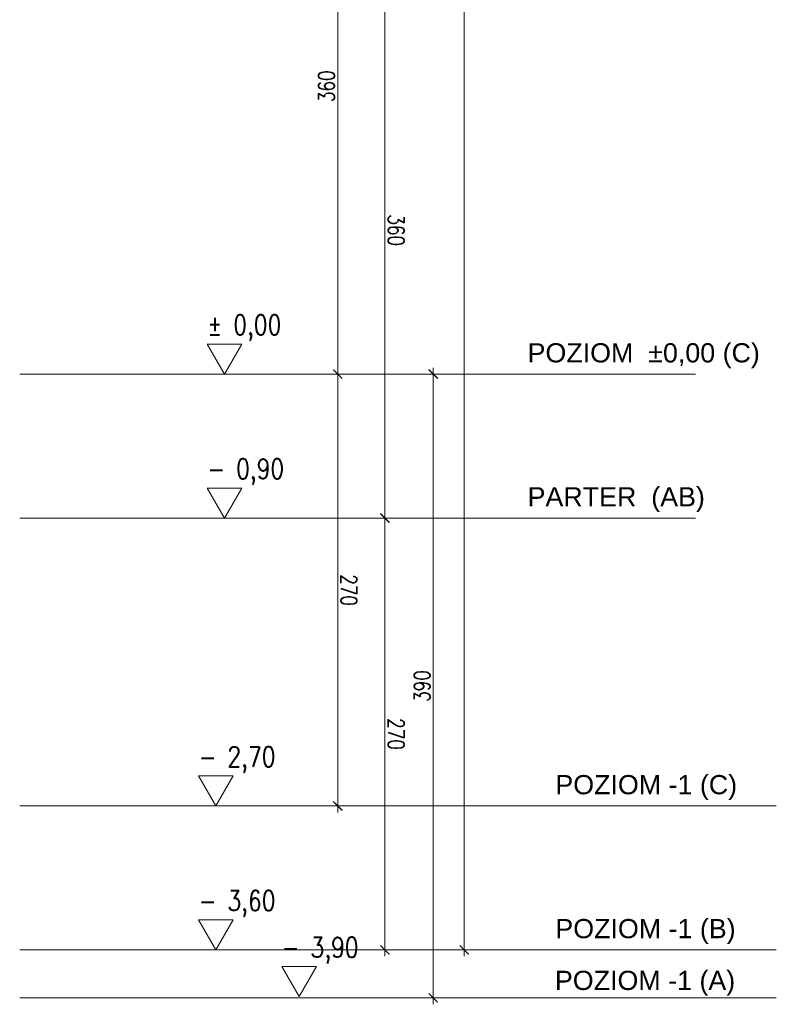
# Model space of a CAD drawing. Header units: millimetres. Extents: x 15214 to 140083, y -437840 to -79279.
# Tile 71 of 256: x 33244 to 33717, y -195323 to -194707. Entities that reach past the tile are written whole.
import ezdxf

# ---------------------------------------------------------------- set-up
doc = ezdxf.new("R2010")
doc.units = ezdxf.units.MM
doc.layers.get('0').update_dxf_attribs({"lineweight": 0})
for name, color, linetype, lineweight in [('0-PODLOGA', 5, 'Continuous', 9), ('0-rzedne-blok', 62, 'Continuous', 13), ('4-tx-opis-grubszy', 142, 'Continuous', 9), ('A_wymiar', 2, 'Continuous', 13), ('Istn-sciany', 3, 'Continuous', 30)]:
    doc.layers.add(name, color=color, linetype=linetype, lineweight=lineweight)
doc.styles.add('DEUTSCH', font='SIMPLEX8')
doc.styles.add('SIMPLEX', font='simplex.shx', dxfattribs={"width": 0.77})
doc.styles.add('Stil2', font='arial.ttf')
doc.dimstyles.new('OL PB 100', dxfattribs={"dimscale": 4, "dimtxt": 2.5, "dimasz": 0.1, "dimexe": 10, "dimexo": 10, "dimgap": 0.5, "dimtad": 1, "dimdec": 1, "dimrnd": 0.5, "dimzin": 9, "dimdsep": 46, "dimtxsty": 'SIMPLEX', "dimblk": 'thick_MSz', "dimcen": 0.05, "dimdle": 8, "dimse1": 1, "dimse2": 1, "dimclrd": 256, "dimclre": 256, "dimclrt": 3, "dimadec": 1, "dimazin": 2, "dimtfac": 1, "dimtdec": 1, "dimtix": 1, "dimtofl": 0, "dimtmove": 2, "dimatfit": 3, "dimldrblk": 'thick_MSz', "dimfxl": 10, "dimfxlon": 1, "dimtolj": 1, "dimlwd": -1, "dimlwe": -1, "dimarcsym": 0})

# ---------------------------------------------------------------- blocks, each defined once
blk = doc.blocks.new('thick_MSz')
for p, q in [((-10, 0), (10, 0)), ((0, 15), (0, -15))]:
    blk.add_line(p, q)
at = {"const_width": 2, "elevation": 2}
blk.add_lwpolyline([(-7.1, -7.1), (7.1, 7.1)], dxfattribs=at)
blk = doc.blocks.new('*D147')
at = {"layer": 'A_wymiar', "ltscale": 100, "transparency": 16777216}
blk.add_line((15845.92, 8739.89), (15576.72, 8739.89), dxfattribs=at)
at = {"layer": 'DEFPOINTS', "color": 0, "ltscale": 100, "transparency": 16777216}
for p in [(15576.32, 8739.89), (15576.32, 8648.52), (15846.32, 8648.52)]:
    blk.add_point(p, dxfattribs=at)
at = {"layer": 'A_wymiar', "ltscale": 100, "transparency": 16777216, "xscale": 0.4, "yscale": 0.4, "zscale": 0.4}
for p, rotation in [((15576.32, 8739.89), 180.0000000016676), ((15846.32, 8739.89), 1.667546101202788e-09)]:
    blk.add_blockref('thick_MSz', p, dxfattribs=dict(at, rotation=rotation))
at = {"layer": 'A_wymiar', "color": 3, "ltscale": 100, "transparency": 16777216, "insert": (15711.32, 8746.89), "char_height": 10, "attachment_point": 5, "rotation": 0, "style": 'SIMPLEX'}
blk.add_mtext('\\A1;270', dxfattribs=at)
blk = doc.blocks.new('D_kota')
for p, q in [((-8.66, 15), (8.66, 15)), ((0, 0), (-8.66, 15)), ((0, 0), (8.66, 15))]:
    blk.add_line(p, q)
at = {"style": 'DEUTSCH', "width": 0.8}
blk.add_attdef('POZ.ARCH', (-8.66, 19.66), '', height=10, dxfattribs=at)
blk = doc.blocks.new('*D148')
at = {"layer": 'A_wymiar', "ltscale": 100, "transparency": 16777216}
blk.add_line((14442.93, 8789.48), (15845.92, 8789.48), dxfattribs=at)
at = {"layer": 'DEFPOINTS', "color": 0, "ltscale": 100, "transparency": 16777216}
for p in [(15846.32, 8789.48), (14442.53, 8752.23), (15846.32, 8606.6)]:
    blk.add_point(p, dxfattribs=at)
at = {"layer": 'A_wymiar', "ltscale": 100, "transparency": 16777216, "xscale": 0.4, "yscale": 0.4, "zscale": 0.4}
for p, rotation in [((14442.53, 8789.48), 180.0000000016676), ((15846.32, 8789.48), 1.667517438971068e-09)]:
    blk.add_blockref('thick_MSz', p, dxfattribs=dict(at, rotation=rotation))
at = {"layer": 'A_wymiar', "color": 3, "ltscale": 100, "transparency": 16777216, "insert": (15065.71, 8799.48), "char_height": 10, "attachment_point": 5, "rotation": 0, "style": 'SIMPLEX'}
blk.add_mtext('\\A1;1404', dxfattribs=at)
blk = doc.blocks.new('*D149')
at = {"layer": 'A_wymiar', "ltscale": 100, "transparency": 16777216}
blk.add_line((15575.92, 8739.89), (15216.72, 8739.89), dxfattribs=at)
at = {"layer": 'DEFPOINTS', "color": 0, "ltscale": 100, "transparency": 16777216}
for p in [(15216.32, 8739.89), (15216.32, 8648.52), (15576.32, 8648.52)]:
    blk.add_point(p, dxfattribs=at)
at = {"layer": 'A_wymiar', "ltscale": 100, "transparency": 16777216, "xscale": 0.4, "yscale": 0.4, "zscale": 0.4}
for p, rotation in [((15216.32, 8739.89), 180.0000000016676), ((15576.32, 8739.89), 1.667546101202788e-09)]:
    blk.add_blockref('thick_MSz', p, dxfattribs=dict(at, rotation=rotation))
at = {"layer": 'A_wymiar', "color": 3, "ltscale": 100, "transparency": 16777216, "insert": (15396.32, 8746.89), "char_height": 10, "attachment_point": 5, "rotation": 0, "style": 'SIMPLEX'}
blk.add_mtext('\\A1;360', dxfattribs=at)
blk = doc.blocks.new('*D143')
at = {"layer": 'A_wymiar', "ltscale": 100, "transparency": 16777216}
blk.add_line((15755.92, 8710.39), (15486.72, 8710.39), dxfattribs=at)
at = {"layer": 'DEFPOINTS', "color": 0, "ltscale": 100, "transparency": 16777216}
for p in [(15486.32, 8710.39), (15486.32, 8648.52), (15756.32, 8648.52)]:
    blk.add_point(p, dxfattribs=at)
at = {"layer": 'A_wymiar', "ltscale": 100, "transparency": 16777216, "xscale": 0.4, "yscale": 0.4, "zscale": 0.4}
for p, rotation in [((15486.32, 8710.39), 180.0000000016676), ((15756.32, 8710.39), 1.667546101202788e-09)]:
    blk.add_blockref('thick_MSz', p, dxfattribs=dict(at, rotation=rotation))
at = {"layer": 'A_wymiar', "color": 3, "ltscale": 100, "transparency": 16777216, "insert": (15621.32, 8717.39), "char_height": 10, "attachment_point": 5, "rotation": 0, "style": 'SIMPLEX'}
blk.add_mtext('\\A1;270', dxfattribs=at)
blk = doc.blocks.new('*D144')
at = {"layer": 'A_wymiar', "ltscale": 100, "transparency": 16777216}
blk.add_line((15485.92, 8710.39), (15126.72, 8710.39), dxfattribs=at)
at = {"layer": 'DEFPOINTS', "color": 0, "ltscale": 100, "transparency": 16777216}
for p in [(15126.32, 8710.39), (15126.32, 8648.52), (15486.32, 8648.52)]:
    blk.add_point(p, dxfattribs=at)
at = {"layer": 'A_wymiar', "ltscale": 100, "transparency": 16777216, "xscale": 0.4, "yscale": 0.4, "zscale": 0.4, "rotation": 180}
blk.add_blockref('thick_MSz', (15126.32, 8710.39), dxfattribs=at)
at = {"layer": 'A_wymiar', "ltscale": 100, "transparency": 16777216, "xscale": 0.4, "yscale": 0.4, "zscale": 0.4}
blk.add_blockref('thick_MSz', (15486.32, 8710.39), dxfattribs=at)
at = {"layer": 'A_wymiar', "color": 3, "ltscale": 100, "transparency": 16777216, "insert": (15306.32, 8703.39), "char_height": 10, "attachment_point": 5, "rotation": 180, "style": 'SIMPLEX'}
blk.add_mtext('\\A1;360', dxfattribs=at)
blk = doc.blocks.new('*D146')
at = {"layer": 'A_wymiar', "ltscale": 100, "transparency": 16777216}
blk.add_line((15486.72, 8770.08), (15875.92, 8770.08), dxfattribs=at)
at = {"layer": 'DEFPOINTS', "color": 0, "ltscale": 100, "transparency": 16777216}
for p in [(15876.32, 8770.08), (15486.32, 8739.89), (15876.32, 8739.89)]:
    blk.add_point(p, dxfattribs=at)
at = {"layer": 'A_wymiar', "ltscale": 100, "transparency": 16777216, "xscale": 0.4, "yscale": 0.4, "zscale": 0.4, "rotation": 180}
blk.add_blockref('thick_MSz', (15486.32, 8770.08), dxfattribs=at)
at = {"layer": 'A_wymiar', "ltscale": 100, "transparency": 16777216, "xscale": 0.4, "yscale": 0.4, "zscale": 0.4}
blk.add_blockref('thick_MSz', (15876.32, 8770.08), dxfattribs=at)
at = {"layer": 'A_wymiar', "color": 3, "ltscale": 100, "transparency": 16777216, "insert": (15681.32, 8763.08), "char_height": 10, "attachment_point": 5, "rotation": 180, "style": 'SIMPLEX'}
blk.add_mtext('\\A1;390', dxfattribs=at)
blk = doc.blocks.new('POZIOMY BLOK')
at = {"layer": '0-PODLOGA'}
for p, q in [((15756.32, 8984.49), (15756.32, 8664.25)), ((15846.32, 8984.49), (15846.32, 8664.25)), ((15876.32, 8984.49), (15876.32, 8664.25)), ((15486.32, 8934), (15486.32, 8664.25)), ((15576.32, 8934), (15576.32, 8664.25)), ((15486.32, 8664.25), (15486.32, 8511.62)), ((15576.32, 8664.25), (15576.32, 8511.62)), ((15756.32, 8664.25), (15756.32, 8511.62)), ((15846.32, 8664.25), (15846.32, 8511.62)), ((15876.32, 8664.25), (15876.32, 8511.62))]:
    blk.add_line(p, q, dxfattribs=at)
at = {"layer": '0-rzedne-blok'}
for p, xscale, yscale, zscale, rotation, values in [((15875.5, 8686.23), 1.250000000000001, 1.250000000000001, 1.250000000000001, 89.99999992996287, {'POZ.ARCH': '- 3,90'}), ((15486.32, 8639.67), 1.250000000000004, 1.250000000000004, 1.250000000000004, 90, {'POZ.ARCH': '%%p 0,00  '}), ((15576.32, 8639.67), 1.250000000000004, 1.250000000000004, 1.250000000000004, 90, {'POZ.ARCH': '- 0,90  '}), ((15756.32, 8634.26), 1.250000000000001, 1.250000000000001, 1.250000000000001, 89.99999992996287, {'POZ.ARCH': '- 2,70'}), ((15846.32, 8634.26), 1.250000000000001, 1.250000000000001, 1.250000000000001, 89.99999992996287, {'POZ.ARCH': '- 3,60'})]:
    blk.add_blockref('D_kota', p, dxfattribs=dict(at, xscale=xscale, yscale=yscale, zscale=zscale, rotation=rotation)).add_auto_attribs(values)
at = {"layer": '4-tx-opis-grubszy', "style": 'Stil2'}
for s, p in [('POZIOM  %%P0,00 (C)', (15478.99, 8829.03, -0.04)), ('POZIOM -1 (C)', (15748.99, 8846.39, -0.04)), ('POZIOM -1 (B)', (15838.99, 8846.39, -0.04)), ('POZIOM -1 (A)', (15871.38, 8846.12, -0.04)), ('PARTER  (AB)', (15568.99, 8829.03, -0.04))]:
    blk.add_text(s, height=12, rotation=90, dxfattribs=at).set_placement(p)
at = {"layer": 'A_wymiar', "ltscale": 100}
dim = blk.add_linear_dim(base=(15846.32, 8789.48), p1=(14442.53, 8752.23), p2=(15846.32, 8606.6), angle=180, dimstyle='OL PB 100', dxfattribs=at)
dim.commit()
dim.dimension.update_dxf_attribs({"geometry": '*D148', "text_midpoint": (15065.71, 8799.48), "dimtype": 128})
for base, p1, p2, picture, middle in [((15876.32, 8770.08), (15486.32, 8739.89), (15876.32, 8739.89), '*D146', (15681.32, 8763.08)), ((15216.32, 8739.89), (15576.32, 8648.52), (15216.32, 8648.52), '*D149', (15396.32, 8746.89)), ((15576.32, 8739.89), (15846.32, 8648.52), (15576.32, 8648.52), '*D147', (15711.32, 8746.89)), ((15486.32, 8710.39), (15756.32, 8648.52), (15486.32, 8648.52), '*D143', (15621.32, 8717.39)), ((15126.32, 8710.39), (15486.32, 8648.52), (15126.32, 8648.52), '*D144', (15306.32, 8703.39))]:
    dim = blk.add_linear_dim(base=base, p1=p1, p2=p2, angle=180, dimstyle='OL PB 100', dxfattribs=at)
    dim.commit()
    dim.dimension.update_dxf_attribs({"geometry": picture, "text_midpoint": middle})

msp = doc.modelspace()

# ---------------------------------------------------------------- block references
at = {"layer": 'Istn-sciany', "rotation": 270}
msp.add_blockref('POZIOMY BLOK', (24732.42352, -179442.3746), dxfattribs=at)

doc.saveas('drawing.dxf')
